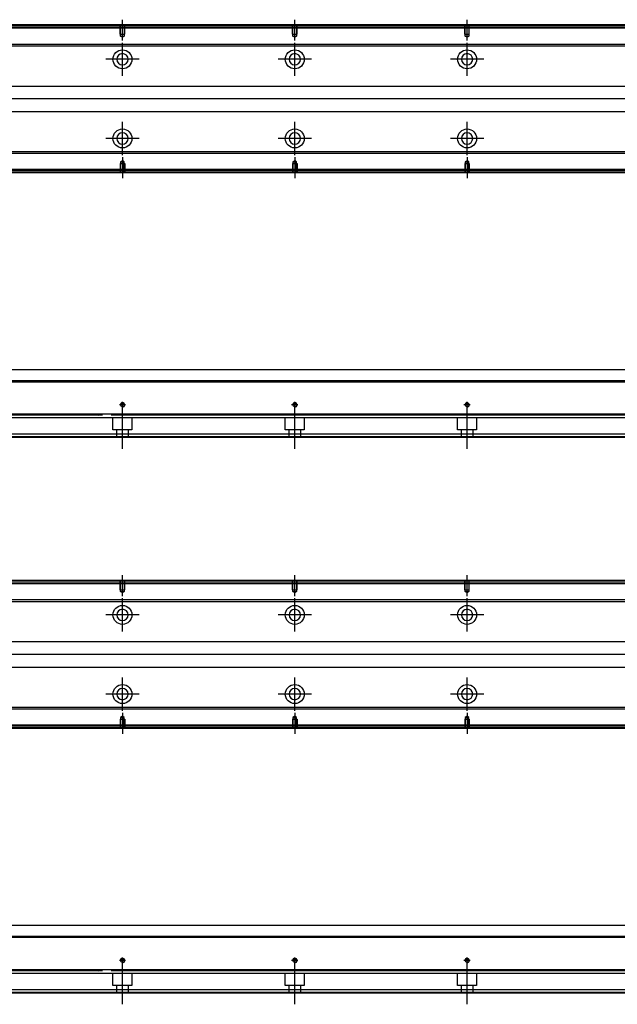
# Model space of a CAD drawing. Header units: millimetres. Extents: x -386 to 3135, y -1989 to 860.
# Tile 5 of 16: x 56 to 402, y -1983 to -1412. Entities that reach past the tile are written whole.
import ezdxf
from ezdxf.lldxf.tags import DXFTag

# ---------------------------------------------------------------- set-up
doc = ezdxf.new("R2010")
doc.units = ezdxf.units.MM
doc.layers.get('0').update_dxf_attribs({"linetype": 'CONTINUOUS'})
tags = doc.linetypes.add('DASHED', pattern=[25.72, 12.86, -12.86]).pattern_tags.tags
tags[6:7] = [DXFTag(74, 4), DXFTag(75, 0), DXFTag(340, '0'), DXFTag(46, 0.0), DXFTag(50, 0.0), DXFTag(44, 0.0), DXFTag(45, 0.0)]
tags[4:5] = [DXFTag(74, 4), DXFTag(75, 0), DXFTag(340, '0'), DXFTag(46, 0.0), DXFTag(50, 0.0), DXFTag(44, 0.0), DXFTag(45, 0.0)]

msp = doc.modelspace()

# ---------------------------------------------------------------- linework, layer by layer
at = {"ltscale": 0.2}
for p, q in [((115.18, -1423.7), (115.18, -1411.55)), ((215.18, -1423.7), (215.18, -1411.55)), ((315.18, -1423.7), (315.18, -1411.55)), ((115.18, -1444.2), (115.18, -1424.9)), ((215.18, -1444.2), (215.18, -1424.9)), ((315.18, -1444.2), (315.18, -1424.9)), ((124.83, -1434.55), (105.53, -1434.55)), ((224.83, -1434.55), (205.53, -1434.55)), ((324.83, -1434.55), (305.53, -1434.55)), ((115.18, -1490.15), (115.18, -1470.85)), ((215.18, -1490.15), (215.18, -1470.85)), ((315.18, -1490.15), (315.18, -1470.85)), ((124.83, -1480.5), (105.53, -1480.5)), ((224.83, -1480.5), (205.53, -1480.5)), ((324.83, -1480.5), (305.53, -1480.5)), ((115.18, -1491.41), (115.18, -1503.55)), ((215.18, -1491.41), (215.18, -1503.55)), ((315.18, -1491.41), (315.18, -1503.55)), ((115.18, -1637), (115.18, -1633.4)), ((215.18, -1637), (215.18, -1633.4)), ((315.18, -1637), (315.18, -1633.4)), ((116.98, -1635.2), (113.38, -1635.2)), ((115.18, -1660.62), (115.18, -1634.87)), ((216.98, -1635.2), (213.38, -1635.2)), ((215.18, -1660.62), (215.18, -1634.87)), ((316.98, -1635.2), (313.38, -1635.2)), ((315.18, -1660.62), (315.18, -1634.87)), ((115.18, -1746.26), (115.18, -1734.11)), ((215.18, -1746.26), (215.18, -1734.11)), ((315.18, -1746.26), (315.18, -1734.11)), ((115.18, -1766.76), (115.18, -1747.46)), ((215.18, -1766.76), (215.18, -1747.46)), ((315.18, -1766.76), (315.18, -1747.46)), ((124.83, -1757.11), (105.53, -1757.11)), ((224.83, -1757.11), (205.53, -1757.11)), ((324.83, -1757.11), (305.53, -1757.11)), ((115.18, -1812.71), (115.18, -1793.41)), ((215.18, -1812.71), (215.18, -1793.41)), ((315.18, -1812.71), (315.18, -1793.41)), ((124.83, -1803.06), (105.53, -1803.06)), ((224.83, -1803.06), (205.53, -1803.06)), ((324.83, -1803.06), (305.53, -1803.06)), ((115.18, -1813.97), (115.18, -1826.11)), ((215.18, -1813.97), (215.18, -1826.11)), ((315.18, -1813.97), (315.18, -1826.11)), ((116.98, -1957.77), (113.38, -1957.77)), ((115.18, -1959.57), (115.18, -1955.97)), ((115.18, -1983.18), (115.18, -1957.43)), ((216.98, -1957.77), (213.38, -1957.77)), ((215.18, -1959.57), (215.18, -1955.97)), ((215.18, -1983.18), (215.18, -1957.43)), ((316.98, -1957.77), (313.38, -1957.77)), ((315.18, -1959.57), (315.18, -1955.97)), ((315.18, -1983.18), (315.18, -1957.43))]:
    msp.add_line(p, q, dxfattribs=at)
at = {"linetype": 'Continuous'}
for p, q in [((116.06, -1415.05), (-154.82, -1415.05)), ((115.82, -1416.05), (-154.82, -1416.05)), ((585.18, -1416.05), (115.82, -1416.05)), ((585.18, -1415.05), (116.06, -1415.05)), ((163.45, -1425.87), (44.53, -1425.87)), ((163.21, -1426.87), (44.53, -1426.87)), ((585.18, -1426.87), (113.21, -1426.87)), ((585.18, -1425.87), (113.45, -1425.87)), ((42.63, -1450.05), (157.62, -1450.05)), ((107.62, -1450.05), (585.18, -1450.05)), ((154.01, -1465.05), (42.63, -1465.05)), ((585.18, -1465.05), (104.01, -1465.05)), ((148.42, -1488.23), (44.53, -1488.23)), ((148.18, -1489.23), (44.53, -1489.23)), ((585.18, -1489.23), (98.18, -1489.23)), ((585.18, -1488.23), (98.42, -1488.23)), ((95.82, -1499.05), (-154.82, -1499.05)), ((95.58, -1500.05), (-154.82, -1500.05)), ((585.18, -1500.05), (95.58, -1500.05)), ((585.18, -1499.05), (95.82, -1499.05)), ((-5.57, -1614.7), (109.92, -1614.7)), ((109.92, -1614.7), (585.18, -1614.7)), ((108.35, -1621.2), (-154.82, -1621.2)), ((585.18, -1621.2), (108.35, -1621.2)), ((103.67, -1640.65), (-154.82, -1640.65)), ((585.18, -1640.65), (103.67, -1640.65)), ((100.88, -1652.2), (-154.82, -1652.2)), ((100.4, -1654.2), (-154.82, -1654.2)), ((585.18, -1654.2), (100.4, -1654.2)), ((585.18, -1652.2), (100.88, -1652.2)), ((116.06, -1737.61), (-154.82, -1737.61)), ((785.18, -1737.61), (116.06, -1737.61)), ((115.82, -1738.61), (-154.82, -1738.61)), ((785.18, -1738.61), (115.82, -1738.61)), ((163.45, -1748.43), (44.53, -1748.43)), ((785.18, -1748.43), (113.45, -1748.43)), ((163.21, -1749.43), (44.53, -1749.43)), ((785.18, -1749.43), (113.21, -1749.43)), ((42.63, -1772.61), (157.62, -1772.61)), ((107.62, -1772.61), (785.18, -1772.61)), ((154.01, -1787.61), (42.63, -1787.61)), ((785.18, -1787.61), (104.01, -1787.61)), ((148.42, -1810.8), (44.53, -1810.8)), ((148.18, -1811.8), (44.53, -1811.8)), ((785.18, -1811.79), (98.18, -1811.8)), ((785.18, -1810.79), (98.42, -1810.8)), ((95.82, -1821.61), (-154.82, -1821.61)), ((95.58, -1822.61), (-154.82, -1822.61)), ((785.18, -1822.61), (95.58, -1822.61)), ((785.18, -1821.61), (95.82, -1821.61)), ((-5.57, -1937.27), (109.92, -1937.27)), ((109.92, -1937.27), (785.18, -1937.27)), ((108.35, -1943.77), (-154.82, -1943.77)), ((785.18, -1943.77), (108.35, -1943.77)), ((103.67, -1963.22), (-154.82, -1963.22)), ((785.18, -1963.22), (103.67, -1963.22)), ((100.88, -1974.77), (-154.82, -1974.77)), ((100.4, -1976.77), (-154.82, -1976.77)), ((785.18, -1976.77), (100.4, -1976.77)), ((785.18, -1974.77), (100.88, -1974.77))]:
    msp.add_line(p, q, dxfattribs=at)
at = {"linetype": 'DASHED'}
for p, q in [((585.18, -1416.55), (-154.82, -1416.55)), ((95.94, -1498.55), (-154.82, -1498.55)), ((585.18, -1498.55), (95.94, -1498.55)), ((103.17, -1642.7), (-154.82, -1642.7)), ((87.93, -1640.97), (101.18, -1641.2)), ((585.18, -1642.7), (103.17, -1642.7)), ((109.68, -1649.7), (109.68, -1642.7)), ((120.68, -1642.7), (120.68, -1649.7)), ((209.68, -1649.7), (209.68, -1642.7)), ((220.68, -1642.7), (220.68, -1649.7)), ((309.68, -1649.7), (309.68, -1642.7)), ((320.68, -1642.7), (320.68, -1649.7)), ((120.68, -1649.7), (109.68, -1649.7)), ((111.88, -1654.2), (111.88, -1649.7)), ((118.48, -1649.7), (118.48, -1654.2)), ((220.68, -1649.7), (209.68, -1649.7)), ((211.88, -1654.2), (211.88, -1649.7)), ((218.48, -1649.7), (218.48, -1654.2)), ((320.68, -1649.7), (309.68, -1649.7)), ((311.88, -1654.2), (311.88, -1649.7)), ((318.48, -1649.7), (318.48, -1654.2)), ((100.52, -1653.7), (-154.82, -1653.7)), ((585.18, -1653.7), (100.52, -1653.7)), ((785.18, -1739.11), (-154.82, -1739.11)), ((95.94, -1821.11), (-154.82, -1821.11)), ((785.18, -1821.11), (95.94, -1821.11)), ((103.17, -1965.27), (-154.82, -1965.27)), ((87.93, -1963.53), (101.18, -1963.77)), ((785.18, -1965.27), (103.17, -1965.27)), ((109.68, -1972.27), (109.68, -1965.27)), ((120.68, -1965.27), (120.68, -1972.27)), ((209.68, -1972.27), (209.68, -1965.27)), ((220.68, -1965.27), (220.68, -1972.27)), ((309.68, -1972.27), (309.68, -1965.27)), ((320.68, -1965.27), (320.68, -1972.27)), ((100.52, -1976.27), (-154.82, -1976.27)), ((785.18, -1976.27), (100.52, -1976.27)), ((120.68, -1972.27), (109.68, -1972.27)), ((111.88, -1976.77), (111.88, -1972.27)), ((118.48, -1972.27), (118.48, -1976.77)), ((220.68, -1972.27), (209.68, -1972.27)), ((211.88, -1976.77), (211.88, -1972.27)), ((218.48, -1972.27), (218.48, -1976.77)), ((320.68, -1972.27), (309.68, -1972.27)), ((311.88, -1976.77), (311.88, -1972.27)), ((318.48, -1972.27), (318.48, -1976.77))]:
    msp.add_line(p, q, dxfattribs=at)
at = {"linetype": 'DASHED', "ltscale": 0.1}
for p, q in [((113.88, -1420.05), (113.88, -1415.05)), ((114.1, -1421.05), (114.1, -1415.05)), ((116.25, -1415.05), (116.25, -1421.05)), ((116.48, -1420.05), (116.48, -1415.05)), ((213.88, -1420.05), (213.88, -1415.05)), ((214.1, -1421.05), (214.1, -1415.05)), ((216.25, -1415.05), (216.25, -1421.05)), ((216.48, -1420.05), (216.48, -1415.05)), ((313.88, -1420.05), (313.88, -1415.05)), ((314.1, -1421.05), (314.1, -1415.05)), ((316.25, -1415.05), (316.25, -1421.05)), ((316.48, -1420.05), (316.48, -1415.05)), ((113.88, -1420.05), (116.48, -1420.05)), ((115.18, -1421.7), (114.1, -1421.05)), ((114.1, -1421.05), (116.25, -1421.05)), ((116.25, -1421.05), (115.18, -1421.7)), ((213.88, -1420.05), (216.48, -1420.05)), ((215.18, -1421.7), (214.1, -1421.05)), ((214.1, -1421.05), (216.25, -1421.05)), ((216.25, -1421.05), (215.18, -1421.7)), ((313.88, -1420.05), (316.48, -1420.05)), ((315.18, -1421.7), (314.1, -1421.05)), ((314.1, -1421.05), (316.25, -1421.05)), ((316.25, -1421.05), (315.18, -1421.7)), ((113.88, -1495.05), (116.48, -1495.05)), ((113.88, -1495.05), (113.88, -1500.05)), ((115.18, -1493.41), (114.1, -1494.06)), ((114.1, -1494.06), (114.1, -1500.05)), ((114.1, -1494.06), (116.25, -1494.06)), ((116.25, -1494.06), (115.18, -1493.41)), ((116.25, -1500.05), (116.25, -1494.06)), ((116.48, -1495.05), (116.48, -1500.05)), ((213.88, -1495.05), (216.48, -1495.05)), ((213.88, -1495.05), (213.88, -1500.05)), ((215.18, -1493.41), (214.1, -1494.06)), ((214.1, -1494.06), (214.1, -1500.05)), ((214.1, -1494.06), (216.25, -1494.06)), ((216.25, -1494.06), (215.18, -1493.41)), ((216.25, -1500.05), (216.25, -1494.06)), ((216.48, -1495.05), (216.48, -1500.05)), ((313.88, -1495.05), (316.48, -1495.05)), ((313.88, -1495.05), (313.88, -1500.05)), ((315.18, -1493.41), (314.1, -1494.06)), ((314.1, -1494.06), (314.1, -1500.05)), ((314.1, -1494.06), (316.25, -1494.06)), ((316.25, -1494.06), (315.18, -1493.41)), ((316.25, -1500.05), (316.25, -1494.06)), ((316.48, -1495.05), (316.48, -1500.05)), ((113.88, -1742.61), (113.88, -1737.61)), ((114.1, -1743.61), (114.1, -1737.61)), ((116.25, -1737.61), (116.25, -1743.61)), ((116.48, -1742.61), (116.48, -1737.61)), ((213.88, -1742.61), (213.88, -1737.61)), ((214.1, -1743.61), (214.1, -1737.61)), ((216.25, -1737.61), (216.25, -1743.61)), ((216.48, -1742.61), (216.48, -1737.61)), ((313.88, -1742.61), (313.88, -1737.61)), ((314.1, -1743.61), (314.1, -1737.61)), ((316.25, -1737.61), (316.25, -1743.61)), ((316.48, -1742.61), (316.48, -1737.61)), ((113.88, -1742.61), (116.48, -1742.61)), ((213.88, -1742.61), (216.48, -1742.61)), ((313.88, -1742.61), (316.48, -1742.61)), ((115.18, -1744.26), (114.1, -1743.61)), ((114.1, -1743.61), (116.25, -1743.61)), ((116.25, -1743.61), (115.18, -1744.26)), ((215.18, -1744.26), (214.1, -1743.61)), ((214.1, -1743.61), (216.25, -1743.61)), ((216.25, -1743.61), (215.18, -1744.26)), ((315.18, -1744.26), (314.1, -1743.61)), ((314.1, -1743.61), (316.25, -1743.61)), ((316.25, -1743.61), (315.18, -1744.26)), ((113.88, -1817.61), (116.48, -1817.61)), ((113.88, -1817.61), (113.88, -1822.61)), ((115.18, -1815.97), (114.1, -1816.62)), ((114.1, -1816.62), (114.1, -1822.61)), ((114.1, -1816.62), (116.25, -1816.62)), ((116.25, -1816.62), (115.18, -1815.97)), ((116.25, -1822.61), (116.25, -1816.62)), ((116.48, -1817.61), (116.48, -1822.61)), ((213.88, -1817.61), (216.48, -1817.61)), ((213.88, -1817.61), (213.88, -1822.61)), ((215.18, -1815.97), (214.1, -1816.62)), ((214.1, -1816.62), (214.1, -1822.61)), ((214.1, -1816.62), (216.25, -1816.62)), ((216.25, -1816.62), (215.18, -1815.97)), ((216.25, -1822.61), (216.25, -1816.62)), ((216.48, -1817.61), (216.48, -1822.61)), ((313.88, -1817.61), (316.48, -1817.61)), ((313.88, -1817.61), (313.88, -1822.61)), ((315.18, -1815.97), (314.1, -1816.62)), ((314.1, -1816.62), (314.1, -1822.61)), ((314.1, -1816.62), (316.25, -1816.62)), ((316.25, -1816.62), (315.18, -1815.97)), ((316.25, -1822.61), (316.25, -1816.62)), ((316.48, -1817.61), (316.48, -1822.61))]:
    msp.add_line(p, q, dxfattribs=at)
for p, q in [((599.18, -1457.6), (-242.82, -1457.55)), ((-242.82, -1621.7), (599.18, -1621.7)), ((799.18, -1780.16), (-242.82, -1780.11)), ((-242.82, -1944.27), (799.18, -1944.27))]:
    msp.add_line(p, q)
at = {"linetype": 'Continuous'}
for centre, radius in [((115.18, -1434.55), 5.5), ((215.18, -1434.55), 5.5), ((315.18, -1434.55), 5.5), ((115.18, -1480.5), 5.5), ((215.18, -1480.5), 5.5), ((315.18, -1480.5), 5.5), ((115.18, -1635.2), 1.07), ((215.18, -1635.2), 1.07), ((315.18, -1635.2), 1.07), ((115.18, -1757.11), 5.5), ((215.18, -1757.11), 5.5), ((315.18, -1757.11), 5.5), ((115.18, -1803.06), 5.5), ((215.18, -1803.06), 5.5), ((315.18, -1803.06), 5.5), ((115.18, -1957.77), 1.07), ((215.18, -1957.77), 1.07), ((315.18, -1957.77), 1.07)]:
    msp.add_circle(centre, radius, dxfattribs=at)
at = {"linetype": 'Continuous', "extrusion": (0, 0, -1)}
for centre in [(-115.18, -1434.55), (-215.18, -1434.55), (-315.18, -1434.55), (-115.18, -1757.11), (-215.18, -1757.11), (-315.18, -1757.11)]:
    msp.add_circle(centre, 3.3, dxfattribs=at)
at = {"linetype": 'Continuous', "extrusion": (-6.12303e-17, 0, -1)}
for centre in [(-115.18, -1480.5), (-215.18, -1480.5), (-315.18, -1480.5), (-115.18, -1803.06), (-215.18, -1803.06), (-315.18, -1803.06)]:
    msp.add_circle(centre, 3.3, dxfattribs=at)
for centre in [(115.18, -1635.2), (215.18, -1635.2), (315.18, -1635.2), (115.18, -1957.77), (215.18, -1957.77), (315.18, -1957.77)]:
    msp.add_arc(centre, 1.3, 270, 180)
at = {"linetype": 'Continuous'}
for points in [[(116.18, -1414.55), (-154.82, -1414.55)], [(585.18, -1414.55), (116.18, -1414.55)], [(95.46, -1500.55), (-154.82, -1500.55)], [(585.18, -1500.55), (95.46, -1500.55)], [(103.55, -1641.15), (-154.82, -1641.15)], [(585.18, -1641.15), (108.69, -1641.15)], [(116.18, -1737.11), (-154.82, -1737.11)], [(785.18, -1737.11), (116.18, -1737.11)], [(95.46, -1823.11), (-154.82, -1823.11)], [(785.18, -1823.11), (95.46, -1823.11)], [(103.55, -1963.72), (-154.82, -1963.72)], [(785.18, -1963.72), (108.69, -1963.72)]]:
    msp.add_open_spline(points, degree=1, dxfattribs=at)

doc.saveas('drawing.dxf')
